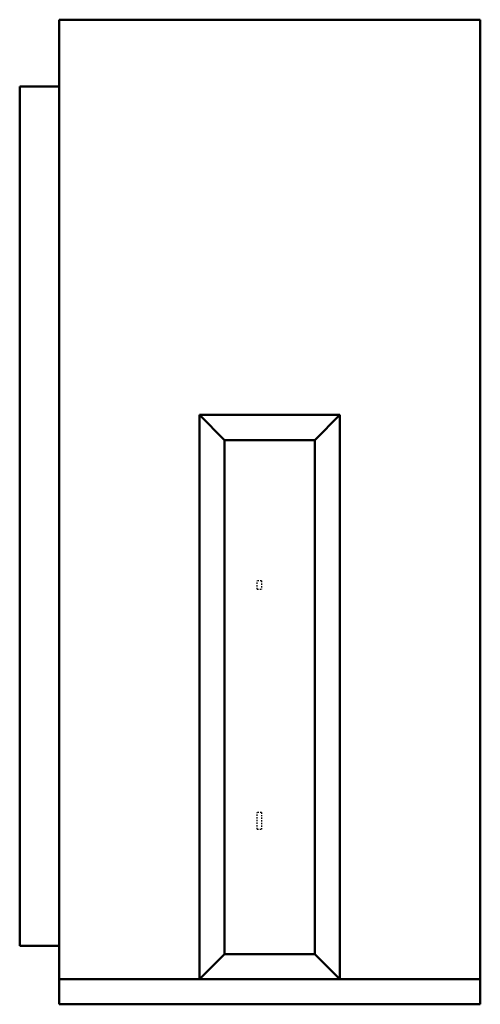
# Model space of a CAD drawing. Header units: millimetres. Extents: x -191 to 160, y 0 to 749.
import ezdxf

# ---------------------------------------------------------------- set-up
doc = ezdxf.new("R2010")
doc.units = ezdxf.units.MM
doc.linetypes.add('Dashed', pattern=[2, 1, -1])
doc.layers.add('AM_0', color=7, linetype='Continuous', lineweight=50)
doc.layers.add('AM_9', color=6, linetype='Dashed', lineweight=25)

# ---------------------------------------------------------------- blocks, each defined once
blk = doc.blocks.new('1_RKF18BVJU9_PART5_0_in_RKF18BVJU9_2')
at = {"layer": 'AM_0'}
for p, q in [((-160.3375, 0), (-160.3375, 19.05)), ((160.3375, 19.05), (160.3375, 0)), ((-160.3375, 0), (160.3375, 0))]:
    blk.add_line(p, q, dxfattribs=at)
blk = doc.blocks.new('2_RKF18BVJU9_PART4_0_in_RKF18BVJU9_2')
at = {"layer": 'AM_0'}
for p, q in [((-190.5, 44.45), (-190.5, 698.5)), ((-160.3375, 698.5), (-190.5, 698.5)), ((-190.5, 44.45), (-160.3375, 44.45))]:
    blk.add_line(p, q, dxfattribs=at)
blk = doc.blocks.new('3_RKF18BVJU9_PART3_0_in_RKF18BVJU9_2')
at = {"layer": 'AM_9'}
for p, q in [((-6.35, 322.2625), (-9.525, 322.2625)), ((-9.525, 315.9125), (-9.525, 322.2625)), ((-6.35, 322.2625), (-6.35, 315.9125)), ((-9.525, 315.9125), (-6.35, 315.9125))]:
    blk.add_line(p, q, dxfattribs=at)
blk = doc.blocks.new('4_RKF18BVJU9_PART2_0_in_RKF18BVJU9_2')
at = {"layer": 'AM_9'}
for p, q in [((-6.35, 146.05), (-9.525, 146.05)), ((-9.525, 133.35), (-9.525, 146.05)), ((-6.35, 146.05), (-6.35, 133.35)), ((-9.525, 133.35), (-6.35, 133.35))]:
    blk.add_line(p, q, dxfattribs=at)
blk = doc.blocks.new('5_RKF18BVJU9_PART1_0_in_RKF18BVJU9_2')
at = {"layer": 'AM_0'}
for p, q in [((-160.34, 749.3), (160.34, 749.3)), ((160.34, 19.05), (160.34, 749.3)), ((-160.34, 749.3), (-160.34, 19.05)), ((-53.45, 19.05), (-53.45, 448.47)), ((-53.45, 448.47), (53.45, 448.47)), ((-34.4, 429.42), (-53.45, 448.47)), ((53.45, 448.47), (34.4, 429.42)), ((53.45, 448.47), (53.45, 19.05)), ((-34.4, 429.42), (-34.4, 38.1)), ((34.4, 429.42), (-34.4, 429.42)), ((34.4, 38.1), (34.4, 429.42)), ((-53.45, 19.05), (-34.4, 38.1)), ((-34.4, 38.1), (34.4, 38.1)), ((53.45, 19.05), (34.4, 38.1)), ((160.34, 19.05), (-160.34, 19.05))]:
    blk.add_line(p, q, dxfattribs=at)

msp = doc.modelspace()

# ---------------------------------------------------------------- block references
for name in ['5_RKF18BVJU9_PART1_0_in_RKF18BVJU9_2', '2_RKF18BVJU9_PART4_0_in_RKF18BVJU9_2', '3_RKF18BVJU9_PART3_0_in_RKF18BVJU9_2', '4_RKF18BVJU9_PART2_0_in_RKF18BVJU9_2', '1_RKF18BVJU9_PART5_0_in_RKF18BVJU9_2']:
    msp.add_blockref(name, (0, 0))

doc.saveas('drawing.dxf')
